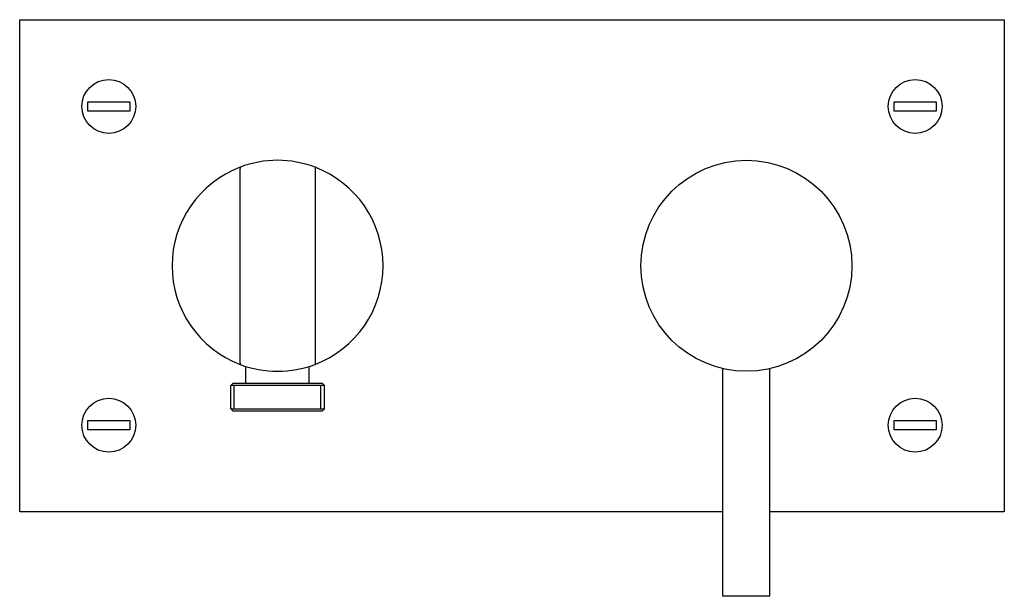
# Model space of a CAD drawing. Header units: millimetres. Extents: x 134.977 to 135.187, y 162.337 to 162.46.
import ezdxf

# ---------------------------------------------------------------- set-up
doc = ezdxf.new("R2010")
doc.units = ezdxf.units.MM
doc.layers.add('BLOCKS', color=3, linetype='Continuous')

# ---------------------------------------------------------------- blocks, each defined once
blk = doc.blocks.new('5312701AF')
at = {"layer": 'BLOCKS'}
for p, q in [((-0.1049999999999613, -0.05249999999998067), (-0.1049999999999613, 0.05250000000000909)), ((-0.1049999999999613, 0.05250000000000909), (0.1050000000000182, 0.05250000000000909)), ((0.1050000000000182, 0.05250000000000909), (0.1050000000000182, -0.05249999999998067)), ((-0.09047368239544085, 0.03499305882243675), (-0.08152942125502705, 0.03500693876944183)), ((-0.09047057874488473, 0.03299306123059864), (-0.09047368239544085, 0.03499305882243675)), ((-0.08152942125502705, 0.03500693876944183), (-0.08152631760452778, 0.03300694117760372)), ((0.08152631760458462, 0.03499305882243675), (0.09047057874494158, 0.03500693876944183)), ((0.08152942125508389, 0.03299306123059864), (0.08152631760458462, 0.03499305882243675)), ((0.09047057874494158, 0.03500693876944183), (0.09047368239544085, 0.03300694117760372)), ((-0.08152631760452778, 0.03300694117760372), (-0.09047057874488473, 0.03299306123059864)), ((0.09047368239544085, 0.03300694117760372), (0.08152942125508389, 0.03299306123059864)), ((-0.05799999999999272, 0.02102974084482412), (-0.05799999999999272, 0.02076204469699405)), ((-0.04199999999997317, 0.02102974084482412), (-0.04199999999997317, 0.02076204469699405)), ((-0.05799999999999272, -0.02076204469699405), (-0.05799999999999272, 0.02076204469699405)), ((-0.04199999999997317, 0.02076204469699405), (-0.04199999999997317, -0.02076204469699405)), ((-0.05799999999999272, -0.02076204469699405), (-0.05799999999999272, -0.0210297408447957)), ((-0.04199999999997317, -0.02076204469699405), (-0.04199999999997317, -0.0210297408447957)), ((-0.05674999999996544, -0.02499999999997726), (-0.05674999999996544, -0.02146363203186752)), ((-0.04325000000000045, -0.02499999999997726), (-0.04325000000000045, -0.02146363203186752)), ((0.04500000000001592, -0.07049999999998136), (0.04500000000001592, -0.02193741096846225)), ((0.05500000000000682, -0.07049999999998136), (0.05500000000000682, -0.02193741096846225)), ((-0.05949999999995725, -0.02499999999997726), (-0.06000000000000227, -0.02549999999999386)), ((-0.05949999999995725, -0.02499999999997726), (-0.0404999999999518, -0.02499999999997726)), ((-0.0404999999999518, -0.02499999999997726), (-0.03999999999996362, -0.02549999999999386)), ((-0.03999999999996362, -0.02549999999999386), (-0.06000000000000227, -0.02549999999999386)), ((-0.06000000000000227, -0.03049999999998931), (-0.06000000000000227, -0.02549999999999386)), ((-0.05924999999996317, -0.03049999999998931), (-0.05924999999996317, -0.02549999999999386)), ((-0.04075000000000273, -0.03049999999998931), (-0.04075000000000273, -0.02549999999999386)), ((-0.03999999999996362, -0.03049999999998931), (-0.03999999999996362, -0.02549999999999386)), ((-0.06000000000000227, -0.03049999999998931), (-0.03999999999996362, -0.03049999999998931)), ((-0.05949999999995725, -0.03099999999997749), (-0.06000000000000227, -0.03049999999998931)), ((-0.0404999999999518, -0.03099999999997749), (-0.05949999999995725, -0.03099999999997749)), ((-0.0404999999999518, -0.03099999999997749), (-0.03999999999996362, -0.03049999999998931)), ((-0.09047368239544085, -0.0330069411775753), (-0.08152942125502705, -0.03299306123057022)), ((-0.09047057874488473, -0.03500693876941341), (-0.09047368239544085, -0.0330069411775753)), ((-0.08152942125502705, -0.03299306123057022), (-0.08152631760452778, -0.03499305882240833)), ((0.08152631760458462, -0.0330069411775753), (0.09047057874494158, -0.03299306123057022)), ((0.08152942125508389, -0.03500693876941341), (0.08152631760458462, -0.0330069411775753)), ((0.09047057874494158, -0.03299306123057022), (0.09047368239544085, -0.03499305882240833)), ((-0.08152631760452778, -0.03499305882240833), (-0.09047057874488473, -0.03500693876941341)), ((0.09047368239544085, -0.03499305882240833), (0.08152942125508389, -0.03500693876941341)), ((0.04500000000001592, -0.05249999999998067), (-0.1049999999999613, -0.05249999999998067)), ((0.1050000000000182, -0.05249999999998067), (0.05500000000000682, -0.05249999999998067)), ((0.05500000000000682, -0.07049999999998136), (0.04500000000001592, -0.07049999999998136))]:
    blk.add_line(p, q, dxfattribs=at)
for centre, radius in [((-0.08599999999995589, 0.03400000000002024), 0.00575), ((-0.08599999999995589, 0.03400000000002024), 0.00575), ((0.08600000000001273, 0.03400000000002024), 0.00575), ((0.08600000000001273, 0.03400000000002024), 0.00575), ((0.05000000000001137, 2.842170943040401e-14), 0.0225), ((-0.08599999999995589, -0.03399999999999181), 0.00575), ((-0.08599999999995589, -0.03399999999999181), 0.00575), ((0.08600000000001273, -0.03399999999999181), 0.00575), ((0.08600000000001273, -0.03399999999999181), 0.00575)]:
    blk.add_circle(centre, radius, dxfattribs=at)
for centre, radius, start, end in [((-0.04999999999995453, 0), 0.0225, 110.8274969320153, 249.1725030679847), ((-0.0499999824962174, -9.524160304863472e-08), 0.02250009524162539, 90.00004457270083, 110.8274523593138), ((-0.05000001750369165, -9.524160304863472e-08), 0.02250009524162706, 69.17254764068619, 89.99995542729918), ((-0.04999999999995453, 0), 0.0225, 290.8274969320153, 69.17250306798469), ((-0.04999999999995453, 0), 0.02249999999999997, 249.1725030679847, 290.8274969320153)]:
    blk.add_arc(centre, radius, start, end, dxfattribs=at)

msp = doc.modelspace()

# ---------------------------------------------------------------- block references
msp.add_blockref('5312701AF', (135.0822373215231, 162.4074422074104))

doc.saveas('drawing.dxf')
